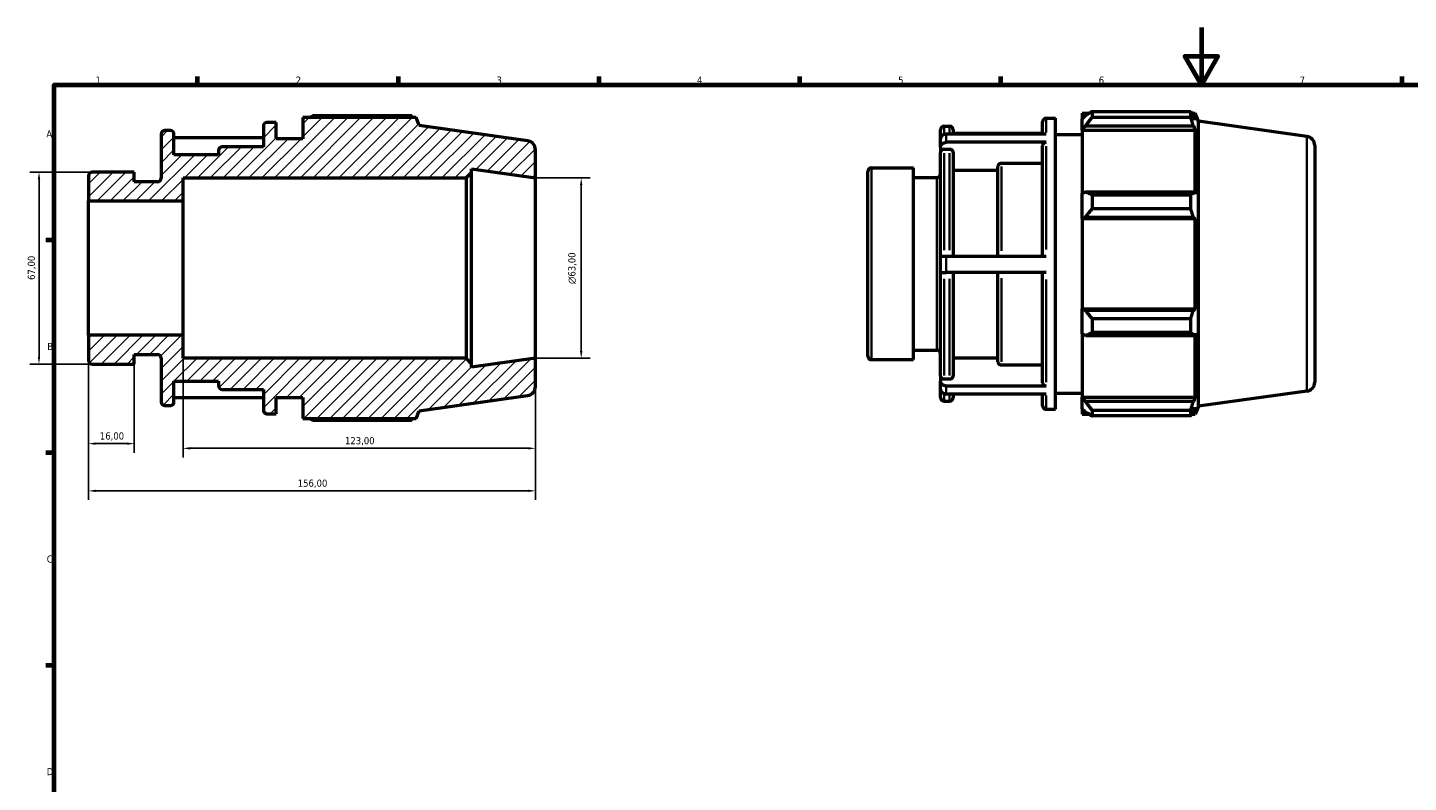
# Model space of a CAD drawing. Header units: millimetres. Extents: x 0 to 931, y 0 to 653.
# Tile 2 of 4: x 11 to 493, y 330 to 594. Entities that reach past the tile are written whole.
import ezdxf

# ---------------------------------------------------------------- set-up
doc = ezdxf.new("R2010")
doc.units = ezdxf.units.MM
for name, color, linetype, lineweight in [('Border (ISO)', 7, 'Continuous', 70), ('Dimension (ISO)', 7, 'Continuous', 25), ('Hatch (ISO)', 7, 'Continuous', 18), ('Visible (ISO)', 7, 'Continuous', 50), ('Visible Narrow (ISO)', 7, 'Continuous', 35)]:
    doc.layers.add(name, color=color, linetype=linetype, lineweight=lineweight)
doc.styles.add('Note Text (ISO)', font='tahoma.ttf')
doc.dimstyles.new('Default (ISO)', dxfattribs={"dimtxt": 2.5, "dimasz": 2.5, "dimexe": 3.175, "dimexo": 0, "dimgap": 0.762, "dimtad": 1, "dimrnd": 1e-08, "dimzin": 0, "dimtxsty": 'Note Text (ISO)', "dimcen": 0.09, "dimdle": 10, "dimclrd": 256, "dimclre": 256, "dimclrt": 256, "dimazin": 0, "dimtfac": 1.40208, "dimtmove": 0, "dimatfit": 3, "dimfxl": 1, "dimtolj": 1, "dimtzin": 0, "dimlwd": -1, "dimlwe": -1, "dimarcsym": 0})

# ---------------------------------------------------------------- blocks, each defined once
blk = doc.blocks.new('Borders Default Border')
at = {"layer": 'Border (ISO)'}
for p, q in [((70.08, 574), (70.08, 576.9)), ((140.17, 574), (140.17, 576.9)), ((210.25, 574), (210.25, 576.9)), ((280.33, 574), (280.33, 576.9)), ((350.42, 574), (350.42, 576.9)), ((490.58, 574), (490.58, 576.9)), ((20, 519.75), (17.1, 519.75)), ((20, 445.5), (17.1, 445.5)), ((20, 371.25), (17.1, 371.25))]:
    blk.add_line(p, q, dxfattribs=at)
at = {"layer": 'Border (ISO)', "flags": 128}
for points in [[(420.5, 594), (420.5, 574), (414.73, 584), (426.27, 584), (420.5, 574)], [(20, 20), (20, 574), (821, 574), (821, 20), (20, 20)]]:
    blk.add_lwpolyline(points, dxfattribs=at)
at = {"layer": 'Border (ISO)', "color": 232, "true_color": 0xca0064, "char_height": 2.5, "attachment_point": 7, "style": 'Note Text (ISO)'}
for s, insert in [('1', (34.48, 574.4)), ('2', (104.37, 574.4)), ('3', (174.43, 574.35)), ('4', (244.42, 574.4)), ('5', (314.64, 574.35)), ('6', (384.66, 574.35)), ('7', (454.77, 574.4)), ('A', (17.29, 555.62)), ('B', (17.59, 481.38)), ('C', (17.43, 407.08)), ('D', (17.43, 332.88))]:
    blk.add_mtext(s, dxfattribs=dict(at, insert=insert))
blk = doc.blocks.new('*D7')
at = {"layer": 'Defpoints', "color": 0, "transparency": 16777216}
for p in [(32, 486.55), (188, 478.5), (32, 432.19)]:
    blk.add_point(p, dxfattribs=at)
at = {"layer": 'Dimension (ISO)', "transparency": 16777216}
for p, q in [((32, 486.55), (32, 429.02)), ((188, 478.5), (188, 429.02)), ((185.5, 432.19), (34.5, 432.19))]:
    blk.add_line(p, q, dxfattribs=at)
for points in [[(34.5, 432.61), (34.5, 431.78), (32, 432.19)], [(185.5, 432.61), (185.5, 431.78), (188, 432.19)]]:
    blk.add_solid(points, dxfattribs=at)
at = {"layer": 'Dimension (ISO)', "color": 232, "true_color": 0xca0064, "transparency": 16777216, "insert": (105.05, 436.13), "char_height": 2.5, "attachment_point": 1, "style": 'Note Text (ISO)'}
blk.add_mtext('\\A1;156,00', dxfattribs=at)
blk = doc.blocks.new('*D8')
at = {"layer": 'Defpoints', "color": 0, "transparency": 16777216}
for p in [(188, 541.5), (188, 478.5), (204, 478.5)]:
    blk.add_point(p, dxfattribs=at)
at = {"layer": 'Dimension (ISO)', "transparency": 16777216}
for p, q in [((188, 541.5), (207.18, 541.5)), ((204, 539), (204, 481)), ((188, 478.5), (207.18, 478.5))]:
    blk.add_line(p, q, dxfattribs=at)
for points in [[(203.58, 539), (204.42, 539), (204, 541.5)], [(203.58, 481), (204.42, 481), (204, 478.5)]]:
    blk.add_solid(points, dxfattribs=at)
at = {"layer": 'Dimension (ISO)', "color": 232, "true_color": 0xca0064, "transparency": 16777216, "insert": (199.48, 504.44), "char_height": 2.5, "attachment_point": 1, "rotation": 90, "style": 'Note Text (ISO)'}
blk.add_mtext('\\A1;\\fAIGDT|b0|i0;\\H2.5000;\\ln\\fTahoma|b0|i0;\\H2.5000;63,00', dxfattribs=at)
blk = doc.blocks.new('*D9')
at = {"layer": 'Defpoints', "color": 0, "transparency": 16777216}
for p in [(33.26, 543.5), (14.73, 476.5), (33.26, 476.5)]:
    blk.add_point(p, dxfattribs=at)
at = {"layer": 'Dimension (ISO)', "transparency": 16777216}
for p, q in [((33.26, 543.5), (11.56, 543.5)), ((14.73, 541), (14.73, 479)), ((33.26, 476.5), (11.56, 476.5))]:
    blk.add_line(p, q, dxfattribs=at)
for points in [[(14.31, 541), (15.15, 541), (14.73, 543.5)], [(14.31, 479), (15.15, 479), (14.73, 476.5)]]:
    blk.add_solid(points, dxfattribs=at)
at = {"layer": 'Dimension (ISO)', "color": 232, "true_color": 0xca0064, "transparency": 16777216, "insert": (10.8, 505.87), "char_height": 2.5, "attachment_point": 1, "rotation": 90, "style": 'Note Text (ISO)'}
blk.add_mtext('\\A1;67,00', dxfattribs=at)
blk = doc.blocks.new('*D10')
at = {"layer": 'Defpoints', "color": 0, "transparency": 16777216}
for p in [(65, 486.55), (188, 478.5), (188, 447.05)]:
    blk.add_point(p, dxfattribs=at)
at = {"layer": 'Dimension (ISO)', "transparency": 16777216}
for p, q in [((65, 486.55), (65, 443.87)), ((188, 478.5), (188, 443.87)), ((67.5, 447.05), (185.5, 447.05))]:
    blk.add_line(p, q, dxfattribs=at)
for points in [[(67.5, 447.46), (67.5, 446.63), (65, 447.05)], [(185.5, 447.46), (185.5, 446.63), (188, 447.05)]]:
    blk.add_solid(points, dxfattribs=at)
at = {"layer": 'Dimension (ISO)', "color": 232, "true_color": 0xca0064, "transparency": 16777216, "insert": (121.55, 450.98), "char_height": 2.5, "attachment_point": 1, "style": 'Note Text (ISO)'}
blk.add_mtext('\\A1;123,00', dxfattribs=at)
blk = doc.blocks.new('*D11')
at = {"layer": 'Defpoints', "color": 0, "transparency": 16777216}
for p in [(32, 486.55), (48, 476.5), (32, 448.68)]:
    blk.add_point(p, dxfattribs=at)
at = {"layer": 'Dimension (ISO)', "transparency": 16777216}
for p, q in [((32, 486.55), (32, 445.51)), ((48, 476.5), (48, 445.51)), ((45.5, 448.68), (34.5, 448.68))]:
    blk.add_line(p, q, dxfattribs=at)
for points in [[(34.5, 449.1), (34.5, 448.27), (32, 448.68)], [(45.5, 449.1), (45.5, 448.27), (48, 448.68)]]:
    blk.add_solid(points, dxfattribs=at)
at = {"layer": 'Dimension (ISO)', "color": 232, "true_color": 0xca0064, "transparency": 16777216, "insert": (35.98, 452.62), "char_height": 2.5, "attachment_point": 1, "style": 'Note Text (ISO)'}
blk.add_mtext('\\A1;16,00', dxfattribs=at)

msp = doc.modelspace()

# ---------------------------------------------------------------- hatches: boundary and pattern name
at = {"layer": 'Hatch (ISO)'}
h = msp.add_hatch(dxfattribs=at)
h.set_pattern_fill('ANSI31', color=256, scale=25.4, style=0)
h.set_pattern_definition([(45, (0, 0), (-2.245064, 2.245064), [])])
edge = h.paths.add_edge_path()
edge.add_ellipse((184.85, 468.6383), major_axis=(0.4384, -3.1193), ratio=1, start_angle=0, end_angle=82)
edge.add_line((188, 468.6383), (188, 478.5))
edge.add_line((188, 478.5), (165.7143, 475.3679))
edge.add_line((165.7143, 475.3679), (165.7143, 476.61))
edge.add_line((165.7143, 476.61), (163.8243, 478.5))
edge.add_line((163.8243, 478.5), (65, 478.5))
edge.add_line((65, 478.5), (65, 486.55))
edge.add_line((65, 486.55), (32, 486.55))
edge.add_line((32, 486.55), (32, 477.76))
edge.add_ellipse((33.26, 477.76), major_axis=(-1.26, 0), ratio=1, start_angle=0, end_angle=90)
edge.add_line((33.26, 476.5), (48, 476.5))
edge.add_line((48, 476.5), (48, 479.85))
edge.add_line((48, 479.85), (56.1229, 479.85))
edge.add_ellipse((56.1229, 478.59), major_axis=(0, 1.26), ratio=1, start_angle=270, end_angle=360, ccw=False)
edge.add_line((57.3829, 478.59), (57.3829, 463.235))
edge.add_ellipse((58.6429, 463.235), major_axis=(-1.26, 0), ratio=1, start_angle=0, end_angle=90)
edge.add_line((58.6429, 461.975), (60.58, 461.975))
edge.add_ellipse((60.58, 463.235), major_axis=(0, -1.26), ratio=1, start_angle=0, end_angle=90)
edge.add_line((61.84, 463.235), (61.84, 470.45))
edge.add_line((61.84, 470.45), (77.44, 470.45))
edge.add_line((77.44, 470.45), (77.44, 468.885))
edge.add_ellipse((78.7, 468.885), major_axis=(-1.26, 0), ratio=1, start_angle=0, end_angle=90)
edge.add_line((78.7, 467.625), (93.04, 467.625))
edge.add_line((93.04, 467.625), (93.04, 460.41))
edge.add_ellipse((94.3, 460.41), major_axis=(-1.26, 0), ratio=1, start_angle=0, end_angle=90)
edge.add_line((94.3, 459.15), (97.4971, 459.15))
edge.add_line((97.4971, 459.15), (97.4971, 464.8))
edge.add_line((97.4971, 464.8), (106.88, 464.8))
edge.add_line((106.88, 464.8), (106.88, 457.455))
edge.add_line((106.88, 457.455), (146.3311, 457.455))
edge.add_line((146.3311, 457.455), (147.44, 460.1997))
edge.add_line((147.44, 460.1997), (185.2884, 465.5189))
edge = h.paths.add_edge_path()
edge.add_ellipse((184.85, 551.3617), major_axis=(3.15, 0), ratio=1, start_angle=0, end_angle=82)
edge.add_line((185.2884, 554.4811), (147.44, 559.8003))
edge.add_line((147.44, 559.8003), (146.3311, 562.545))
edge.add_line((146.3311, 562.545), (106.88, 562.545))
edge.add_line((106.88, 562.545), (106.88, 555.2))
edge.add_line((106.88, 555.2), (97.4971, 555.2))
edge.add_line((97.4971, 555.2), (97.4971, 560.85))
edge.add_line((97.4971, 560.85), (94.3, 560.85))
edge.add_ellipse((94.3, 559.59), major_axis=(0, 1.26), ratio=1, start_angle=0, end_angle=90)
edge.add_line((93.04, 559.59), (93.04, 552.375))
edge.add_line((93.04, 552.375), (78.7, 552.375))
edge.add_ellipse((78.7, 551.115), major_axis=(0, 1.26), ratio=1, start_angle=0, end_angle=90)
edge.add_line((77.44, 551.115), (77.44, 549.55))
edge.add_line((77.44, 549.55), (61.84, 549.55))
edge.add_line((61.84, 549.55), (61.84, 556.765))
edge.add_ellipse((60.58, 556.765), major_axis=(1.26, 0), ratio=1, start_angle=0, end_angle=90)
edge.add_line((60.58, 558.025), (58.6429, 558.025))
edge.add_ellipse((58.6429, 556.765), major_axis=(0, 1.26), ratio=1, start_angle=0, end_angle=90)
edge.add_line((57.3829, 556.765), (57.3829, 541.41))
edge.add_ellipse((56.1229, 541.41), major_axis=(1.26, 0), ratio=1, start_angle=270, end_angle=360, ccw=False)
edge.add_line((56.1229, 540.15), (48, 540.15))
edge.add_line((48, 540.15), (48, 543.5))
edge.add_line((48, 543.5), (33.26, 543.5))
edge.add_ellipse((33.26, 542.24), major_axis=(0, 1.26), ratio=1, start_angle=0, end_angle=90)
edge.add_line((32, 542.24), (32, 533.45))
edge.add_line((32, 533.45), (65, 533.45))
edge.add_line((65, 533.45), (65, 541.5))
edge.add_line((65, 541.5), (163.8243, 541.5))
edge.add_line((163.8243, 541.5), (165.7143, 543.39))
edge.add_line((165.7143, 543.39), (165.7143, 544.6321))
edge.add_line((165.7143, 544.6321), (188, 541.5))
edge.add_line((188, 541.5), (188, 551.3617))

# ---------------------------------------------------------------- linework, layer by layer
at = {"layer": 'Visible (ISO)'}
for p, q in [((378.9112, 564.0648), (378.9112, 562.1717)), ((378.9112, 564.0648), (381.3165, 564.0648)), ((382.3012, 564.6822), (382.3012, 562.6391)), ((382.3012, 564.6822), (416.7644, 564.6822)), ((416.7644, 562.6391), (416.7644, 564.6822)), ((417.1622, 564.0648), (418.3623, 564.0648)), ((419.4712, 561.3201), (418.3623, 564.0648)), ((418.3623, 561.6328), (418.3623, 564.0648)), ((93.04, 559.59), (93.04, 552.375)), ((97.4971, 560.85), (94.3, 560.85)), ((97.4971, 555.2), (97.4971, 560.85)), ((146.3311, 562.545), (106.88, 562.545)), ((106.88, 562.545), (106.88, 555.2)), ((144.7332, 563.1624), (110.27, 563.1624)), ((147.44, 559.8003), (146.3311, 562.545)), ((185.2884, 554.4811), (147.44, 559.8003)), ((330.6741, 559.5448), (332.6112, 559.5448)), ((365.0712, 556.7808), (365.0712, 561.1098)), ((366.3312, 562.3698), (369.5284, 562.3698)), ((369.5284, 460.6698), (369.5284, 562.3698)), ((380.0412, 563.2494), (378.9112, 562.1717)), ((378.9112, 558.6289), (378.9112, 562.1717)), ((378.9112, 558.6289), (380.0412, 559.6313)), ((380.0412, 559.6313), (417.6775, 559.6313)), ((416.7644, 562.6391), (382.3012, 562.6391)), ((418.3623, 561.6328), (417.6775, 563.2494)), ((417.6775, 559.6313), (418.3623, 558.1278)), ((419.4712, 461.7194), (419.4712, 561.3201)), ((457.3196, 556.0009), (419.4712, 561.3201)), ((57.3829, 556.765), (57.3829, 541.41)), ((60.58, 558.025), (58.6429, 558.025)), ((61.84, 549.55), (61.84, 556.765)), ((93.04, 555.5015), (61.84, 555.5015)), ((106.88, 555.2), (97.4971, 555.2)), ((329.4141, 555.0465), (329.4141, 558.2848)), ((329.4141, 552.1948), (329.4141, 555.0465)), ((366.3312, 556.7808), (331.4141, 556.7808)), ((333.8712, 558.2848), (333.8712, 556.7808)), ((365.0712, 557.0213), (333.8712, 557.0213)), ((369.5284, 556.7198), (378.9112, 556.7198)), ((378.9112, 558.1278), (378.9112, 558.6289)), ((378.9112, 558.1278), (378.9112, 536.0433)), ((378.9112, 558.1278), (418.3623, 558.1278)), ((418.3623, 535.7824), (418.3623, 558.1278)), ((77.44, 549.55), (61.84, 549.55)), ((77.44, 551.115), (77.44, 549.55)), ((93.04, 552.375), (78.7, 552.375)), ((188, 541.5), (188, 551.3617)), ((329.4141, 552.1948), (329.4141, 550.3854)), ((329.4141, 514.0787), (329.4141, 550.3854)), ((332.6112, 551.4789), (330.6741, 551.4789)), ((366.3312, 553.9302), (331.4141, 553.9302)), ((333.8712, 550.3854), (333.8712, 514.0787)), ((365.0712, 514.0787), (365.0712, 552.8369)), ((460.0312, 552.8815), (460.0312, 470.158)), ((305.2912, 545.0198), (320.0312, 545.0198)), ((320.0312, 478.0198), (320.0312, 545.0198)), ((349.4712, 514.0787), (349.4712, 545.4801)), ((365.0712, 546.5743), (350.7312, 546.5743)), ((32, 542.24), (32, 533.45)), ((48, 543.5), (33.26, 543.5)), ((48, 540.15), (48, 543.5)), ((56.1229, 540.15), (48, 540.15)), ((65, 533.45), (65, 541.5)), ((65, 541.5), (163.8243, 541.5)), ((163.8243, 541.5), (165.7143, 543.39)), ((163.8243, 541.5), (163.8243, 478.5)), ((165.7143, 543.39), (165.7143, 544.6321)), ((165.7143, 544.6321), (188, 541.5)), ((165.7143, 476.61), (165.7143, 543.39)), ((188, 478.5), (188, 541.5)), ((304.0312, 479.2798), (304.0312, 543.7598)), ((320.0312, 541.6698), (328.1541, 541.6698)), ((349.4712, 544.1208), (333.8712, 544.1208)), ((380.0412, 536.565), (378.9112, 536.0433)), ((378.9112, 527.4903), (378.9112, 536.0433)), ((417.6775, 536.565), (380.0412, 536.565)), ((382.3012, 535.5835), (382.3012, 530.651)), ((382.3012, 535.5835), (416.7644, 535.5835)), ((416.7644, 530.651), (416.7644, 535.5835)), ((418.3623, 535.7824), (417.6775, 536.565)), ((32, 533.45), (65, 533.45)), ((32, 486.55), (32, 533.45)), ((65, 486.55), (65, 533.45)), ((416.7644, 530.651), (382.3012, 530.651)), ((378.9112, 527.4903), (380.0412, 527.8301)), ((378.9112, 527.3204), (378.9112, 527.4903)), ((378.9112, 527.3204), (378.9112, 495.7192)), ((378.9112, 527.3204), (418.3623, 527.3204)), ((380.0412, 527.8301), (417.6775, 527.8301)), ((417.6775, 527.8301), (418.3623, 527.3204)), ((418.3623, 495.7192), (418.3623, 527.3204)), ((329.4141, 508.4287), (329.4141, 514.0787)), ((366.3312, 514.0787), (331.4141, 514.0787)), ((329.4141, 472.3602), (329.4141, 508.4287)), ((366.3312, 508.4287), (331.4141, 508.4287)), ((333.8712, 508.4287), (333.8712, 472.3602)), ((349.4712, 477.2616), (349.4712, 508.4287)), ((365.0712, 469.9103), (365.0712, 508.4287)), ((378.9112, 495.5493), (378.9112, 495.7192)), ((378.9112, 495.7192), (418.3623, 495.7192)), ((378.9112, 486.9963), (378.9112, 495.5493)), ((380.0412, 495.2095), (378.9112, 495.5493)), ((417.6775, 495.2095), (380.0412, 495.2095)), ((382.3012, 492.3885), (382.3012, 487.4561)), ((382.3012, 492.3885), (416.7644, 492.3885)), ((416.7644, 487.4561), (416.7644, 492.3885)), ((418.3623, 495.7192), (417.6775, 495.2095)), ((378.9112, 486.9963), (380.0412, 486.4745)), ((378.9112, 486.9963), (378.9112, 464.9118)), ((416.7644, 487.4561), (382.3012, 487.4561)), ((417.6775, 486.4745), (418.3623, 487.2572)), ((418.3623, 464.9118), (418.3623, 487.2572)), ((65, 486.55), (32, 486.55)), ((32, 486.55), (32, 477.76)), ((65, 478.5), (65, 486.55)), ((380.0412, 486.4745), (417.6775, 486.4745)), ((48, 476.5), (48, 479.85)), ((48, 479.85), (56.1229, 479.85)), ((57.3829, 478.59), (57.3829, 463.235)), ((163.8243, 478.5), (65, 478.5)), ((165.7143, 476.61), (163.8243, 478.5)), ((188, 478.5), (165.7143, 475.3679)), ((188, 468.6383), (188, 478.5)), ((305.2912, 478.0198), (320.0312, 478.0198)), ((320.0312, 481.3698), (328.1541, 481.3698)), ((333.8712, 478.6197), (349.4712, 478.6197)), ((33.26, 476.5), (48, 476.5)), ((165.7143, 475.3679), (165.7143, 476.61)), ((329.4141, 472.3602), (329.4141, 470.552)), ((350.7312, 476.1684), (365.0712, 476.1684)), ((61.84, 463.235), (61.84, 470.45)), ((61.84, 470.45), (77.44, 470.45)), ((77.44, 470.45), (77.44, 468.885)), ((78.7, 467.625), (93.04, 467.625)), ((93.04, 467.625), (93.04, 460.41)), ((329.4141, 467.7537), (329.4141, 470.552)), ((329.4141, 464.7548), (329.4141, 467.7537)), ((330.6741, 471.2675), (332.6112, 471.2675)), ((366.3312, 468.8177), (331.4141, 468.8177)), ((93.04, 464.7389), (61.84, 464.7389)), ((97.4971, 459.15), (97.4971, 464.8)), ((97.4971, 464.8), (106.88, 464.8)), ((106.88, 464.8), (106.88, 457.455)), ((147.44, 460.1997), (185.2884, 465.5189)), ((330.6741, 463.4948), (332.6112, 463.4948)), ((366.3312, 466.0183), (331.4141, 466.0183)), ((333.8712, 466.0183), (333.8712, 464.7548)), ((365.0712, 461.9298), (365.0712, 466.0183)), ((369.5284, 466.3198), (378.9112, 466.3198)), ((378.9112, 464.4106), (378.9112, 464.9118)), ((378.9112, 464.9118), (418.3623, 464.9118)), ((378.9112, 460.8679), (378.9112, 464.4106)), ((380.0412, 463.4083), (378.9112, 464.4106)), ((417.6775, 463.4083), (380.0412, 463.4083)), ((418.3623, 464.9118), (417.6775, 463.4083)), ((457.3196, 467.0387), (419.4712, 461.7194)), ((58.6429, 461.975), (60.58, 461.975)), ((94.3, 459.15), (97.4971, 459.15)), ((146.3311, 457.455), (147.44, 460.1997)), ((366.3312, 460.6698), (369.5284, 460.6698)), ((378.9112, 460.8679), (380.0412, 459.7902)), ((378.9112, 460.8679), (378.9112, 458.9748)), ((378.9112, 458.9748), (381.3165, 458.9748)), ((382.3012, 460.4004), (382.3012, 458.3573)), ((382.3012, 460.4004), (416.7644, 460.4004)), ((416.7644, 458.3573), (382.3012, 458.3573)), ((416.7644, 458.3573), (416.7644, 460.4004)), ((417.1622, 458.9748), (418.3623, 458.9748)), ((417.6775, 459.7902), (418.3623, 461.4067)), ((419.4712, 461.7194), (418.3623, 458.9748)), ((418.3623, 458.9748), (418.3623, 461.4067)), ((106.88, 457.455), (146.3311, 457.455)), ((110.27, 456.8376), (144.7332, 456.8376))]:
    msp.add_line(p, q, dxfattribs=at)
for centre, radius, start, end in [((94.3, 559.59), 1.26, 90, 180), ((330.6741, 558.2848), 1.26, 90, 180), ((332.6112, 558.2848), 1.26, 0, 90), ((366.3312, 561.1098), 1.26, 90, 180), ((58.6429, 556.765), 1.26, 90, 180), ((60.58, 556.765), 1.26, 0, 90), ((184.85, 551.3617), 3.15, 0, 82), ((456.8812, 552.8815), 3.15, 0, 82), ((78.7, 551.115), 1.26, 90, 180), ((305.2912, 543.7598), 1.26, 90, 180), ((33.26, 542.24), 1.26, 90, 180), ((56.1229, 541.41), 1.26, 270, 0), ((328.1541, 542.9298), 1.26, 270, 0), ((33.26, 477.76), 1.26, 180, 270), ((56.1229, 478.59), 1.26, 0, 90), ((305.2912, 479.2798), 1.26, 180, 270), ((328.1541, 480.1098), 1.26, 0, 90), ((78.7, 468.885), 1.26, 180, 270), ((184.85, 468.6383), 3.15, 278, 0), ((456.8812, 470.158), 3.15, 278, 0), ((58.6429, 463.235), 1.26, 180, 270), ((60.58, 463.235), 1.26, 270, 0), ((330.6741, 464.7548), 1.26, 180, 270), ((332.6112, 464.7548), 1.26, 270, 0), ((94.3, 460.41), 1.26, 180, 270), ((366.3312, 461.9298), 1.26, 180, 270)]:
    msp.add_arc(centre, radius, start, end, dxfattribs=at)
for points, weights in [([(382.3012, 564.6822), (381.126, 563.9512), (380.0412, 563.2494)], [1.01278922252, 1.00922424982, 1.00485086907]), ([(416.7644, 564.6822), (417.2392, 563.9512), (417.6775, 563.2494)], [1, 1.00132597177, 1.00183520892]), ([(109.2853, 562.545), (109.7693, 562.851), (110.27, 563.1624)], [1.00959828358, 1.0112674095, 1.01278922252]), ([(145.131, 562.545), (144.9354, 562.851), (144.7332, 563.1624)], [1.0009809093, 1.00056445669, 1]), ([(380.0412, 559.6313), (381.126, 561.1045), (382.3012, 562.6391)], [1.00485086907, 1.00922424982, 1.01278922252]), ([(417.6775, 559.6313), (417.2392, 561.1045), (416.7644, 562.6391)], [1.00183520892, 1.00132597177, 1]), ([(382.3012, 535.5835), (381.126, 536.0843), (380.0412, 536.565)], [1.01278922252, 1.00922424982, 1.00485086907]), ([(416.7644, 535.5835), (417.2392, 536.0843), (417.6775, 536.565)], [1, 1.00132597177, 1.00183520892]), ([(380.0412, 527.8301), (381.126, 529.2118), (382.3012, 530.651)], [1.00485086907, 1.00922424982, 1.01278922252]), ([(417.6775, 527.8301), (417.2392, 529.2118), (416.7644, 530.651)], [1.00183520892, 1.00132597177, 1]), ([(382.3012, 492.3885), (381.126, 493.8278), (380.0412, 495.2095)], [1.01278922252, 1.00922424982, 1.00485086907]), ([(416.7644, 492.3885), (417.2392, 493.8278), (417.6775, 495.2095)], [1, 1.00132597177, 1.00183520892]), ([(380.0412, 486.4745), (381.126, 486.9553), (382.3012, 487.4561)], [1.00485086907, 1.00922424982, 1.01278922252]), ([(417.6775, 486.4745), (417.2392, 486.9553), (416.7644, 487.4561)], [1.00183520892, 1.00132597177, 1]), ([(382.3012, 460.4004), (381.126, 461.9351), (380.0412, 463.4083)], [1.01278922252, 1.00922424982, 1.00485086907]), ([(416.7644, 460.4004), (417.2392, 461.9351), (417.6775, 463.4083)], [1, 1.00132597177, 1.00183520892]), ([(380.0412, 459.7902), (381.126, 459.0884), (382.3012, 458.3573)], [1.00485086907, 1.00922424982, 1.01278922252]), ([(417.6775, 459.7902), (417.2392, 459.0884), (416.7644, 458.3573)], [1.00183520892, 1.00132597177, 1]), ([(110.27, 456.8376), (109.7693, 457.149), (109.2853, 457.455)], [1.01278922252, 1.0112674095, 1.00959828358]), ([(144.7332, 456.8376), (144.9354, 457.149), (145.131, 457.455)], [1, 1.00056445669, 1.0009809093])]:
    msp.add_rational_spline(points, weights, degree=2, dxfattribs=at)
for points, knots in [([(331.4141, 556.7808), (331.1674, 556.7808), (330.877, 556.7308), (330.421, 556.5671), (330.1747, 556.4244), (329.8256, 556.1218), (329.661, 555.9083), (329.4719, 555.5127), (329.4141, 555.2606), (329.4141, 555.0465)], [1.185585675, 1.185585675, 1.185585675, 1.185585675, 1.259603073, 1.259603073, 1.333668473, 1.333668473, 1.407794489, 1.407794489, 1.481974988, 1.481974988, 1.481974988, 1.481974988]), ([(329.4141, 552.1948), (329.4141, 552.4091), (329.4719, 552.6614), (329.6611, 553.0572), (329.8257, 553.2709), (330.1749, 553.5737), (330.4211, 553.7164), (330.8771, 553.8801), (331.1674, 553.9302), (331.4141, 553.9302)], [0.889481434, 0.889481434, 0.889481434, 0.889481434, 0.963722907, 0.963722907, 1.037884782, 1.037884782, 1.11195813, 1.11195813, 1.18596139, 1.18596139, 1.18596139, 1.18596139]), ([(330.6741, 551.4789), (330.5187, 551.4789), (330.3358, 551.4473), (330.0486, 551.3442), (329.8934, 551.2543), (329.6734, 551.0635), (329.5697, 550.9288), (329.4505, 550.6794), (329.4141, 550.5204), (329.4141, 550.3854)], [0, 0, 0, 0, 0.046618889, 0.046618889, 0.093287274, 0.093287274, 0.140017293, 0.140017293, 0.186801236, 0.186801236, 0.186801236, 0.186801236]), ([(333.8712, 550.3854), (333.8712, 550.5204), (333.8348, 550.6794), (333.7156, 550.9288), (333.6119, 551.0635), (333.3919, 551.2543), (333.2367, 551.3442), (332.9495, 551.4473), (332.7666, 551.4789), (332.6112, 551.4789)], [-0.186801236, -0.186801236, -0.186801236, -0.186801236, -0.140017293, -0.140017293, -0.093287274, -0.093287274, -0.046618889, -0.046618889, 0, 0, 0, 0]), ([(366.3312, 553.9302), (366.1758, 553.9302), (365.9929, 553.8987), (365.7057, 553.7955), (365.5505, 553.7056), (365.3305, 553.5149), (365.2268, 553.3802), (365.1077, 553.1309), (365.0712, 552.9719), (365.0712, 552.8369)], [0, 0, 0, 0, 0.046622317, 0.046622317, 0.09328877, 0.09328877, 0.14001009, 0.14001009, 0.186779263, 0.186779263, 0.186779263, 0.186779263]), ([(350.7312, 546.5743), (350.5759, 546.5743), (350.393, 546.5428), (350.1058, 546.4396), (349.9507, 546.3496), (349.7306, 546.1588), (349.6269, 546.024), (349.5077, 545.7744), (349.4712, 545.6153), (349.4712, 545.4801)], [0, 0, 0, 0, 0.046609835, 0.046609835, 0.09328329, 0.09328329, 0.140036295, 0.140036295, 0.186859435, 0.186859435, 0.186859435, 0.186859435]), ([(331.4141, 514.0787), (331.1674, 514.0787), (330.877, 514.0787), (330.421, 514.0787), (330.1747, 514.0787), (329.8256, 514.0787), (329.661, 514.0787), (329.4719, 514.0787), (329.4141, 514.0787), (329.4141, 514.0787)], [1.185585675, 1.185585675, 1.185585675, 1.185585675, 1.259603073, 1.259603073, 1.333668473, 1.333668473, 1.407794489, 1.407794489, 1.481974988, 1.481974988, 1.481974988, 1.481974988]), ([(329.4141, 508.4287), (329.4141, 508.4287), (329.4719, 508.4287), (329.6611, 508.4287), (329.8257, 508.4287), (330.1749, 508.4287), (330.4211, 508.4287), (330.8771, 508.4287), (331.1674, 508.4287), (331.4141, 508.4287)], [0.889481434, 0.889481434, 0.889481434, 0.889481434, 0.963722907, 0.963722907, 1.037884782, 1.037884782, 1.11195813, 1.11195813, 1.18596139, 1.18596139, 1.18596139, 1.18596139]), ([(349.4712, 477.2616), (349.4712, 477.1266), (349.5077, 476.9677), (349.6268, 476.7184), (349.7305, 476.5837), (349.9505, 476.393), (350.1057, 476.3031), (350.3929, 476.1999), (350.5758, 476.1684), (350.7312, 476.1684)], [-0.186777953, -0.186777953, -0.186777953, -0.186777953, -0.140009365, -0.140009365, -0.093288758, -0.093288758, -0.046622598, -0.046622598, 0, 0, 0, 0]), ([(329.4141, 472.3602), (329.4141, 472.2253), (329.4505, 472.0665), (329.5696, 471.8172), (329.6733, 471.6827), (329.8933, 471.492), (330.0485, 471.4021), (330.3357, 471.299), (330.5186, 471.2675), (330.6741, 471.2675)], [-0.186738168, -0.186738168, -0.186738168, -0.186738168, -0.139996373, -0.139996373, -0.093291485, -0.093291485, -0.046628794, -0.046628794, 0, 0, 0, 0]), ([(332.6112, 471.2675), (332.7666, 471.2675), (332.9496, 471.299), (333.2368, 471.4021), (333.392, 471.492), (333.612, 471.6827), (333.7157, 471.8172), (333.8348, 472.0665), (333.8712, 472.2253), (333.8712, 472.3602)], [0, 0, 0, 0, 0.046628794, 0.046628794, 0.093291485, 0.093291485, 0.139996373, 0.139996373, 0.186738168, 0.186738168, 0.186738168, 0.186738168]), ([(331.4141, 468.8177), (331.1674, 468.8177), (330.877, 468.8677), (330.421, 469.0314), (330.1747, 469.174), (329.8256, 469.4767), (329.661, 469.6902), (329.4719, 470.0858), (329.4141, 470.3379), (329.4141, 470.552)], [1.185585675, 1.185585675, 1.185585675, 1.185585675, 1.259603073, 1.259603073, 1.333668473, 1.333668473, 1.407794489, 1.407794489, 1.481974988, 1.481974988, 1.481974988, 1.481974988]), ([(329.4141, 467.7537), (329.4141, 467.5394), (329.4719, 467.2871), (329.6611, 466.8913), (329.8257, 466.6776), (330.1749, 466.3748), (330.4211, 466.2321), (330.8771, 466.0684), (331.1674, 466.0183), (331.4141, 466.0183)], [0.889481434, 0.889481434, 0.889481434, 0.889481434, 0.963722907, 0.963722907, 1.037884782, 1.037884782, 1.11195813, 1.11195813, 1.18596139, 1.18596139, 1.18596139, 1.18596139]), ([(365.0712, 469.9103), (365.0712, 469.7754), (365.1077, 469.6166), (365.2268, 469.3674), (365.3305, 469.2328), (365.5504, 469.0422), (365.7056, 468.9523), (365.9928, 468.8492), (366.1758, 468.8177), (366.3312, 468.8177)], [-0.18672314, -0.18672314, -0.18672314, -0.18672314, -0.139991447, -0.139991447, -0.093292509, -0.093292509, -0.04663114, -0.04663114, 0, 0, 0, 0])]:
    msp.add_open_spline(points, degree=3, knots=knots, dxfattribs=at)
at = {"layer": 'Visible Narrow (ISO)'}
for p, q in [((330.6741, 559.5375), (330.6741, 556.9367)), ((332.6112, 557.048), (332.6112, 559.5378)), ((366.3312, 562.3555), (366.3312, 557.3165)), ((331.4141, 556.6513), (331.4141, 554.0855)), ((457.3196, 467.5863), (457.3196, 555.4532)), ((330.6741, 550.1981), (330.6741, 516.3039)), ((332.6112, 516.3039), (332.6112, 550.1981)), ((366.3312, 552.5712), (366.3312, 516.4519)), ((350.7312, 545.4504), (350.7312, 516.0079)), ((305.2912, 544.6073), (305.2912, 478.4322)), ((328.1541, 481.741), (328.1541, 541.2986)), ((331.4141, 513.7964), (331.4141, 508.7109)), ((330.6741, 506.2056), (330.6741, 472.5278)), ((332.6112, 472.5278), (332.6112, 506.2056)), ((350.7312, 506.5017), (350.7312, 477.2724)), ((366.3312, 506.0575), (366.3312, 470.1561)), ((331.4141, 468.6648), (331.4141, 466.1452)), ((330.6741, 465.8856), (330.6741, 463.5015)), ((332.6112, 463.5011), (332.6112, 465.7742)), ((366.3312, 465.5053), (366.3312, 460.6834))]:
    msp.add_line(p, q, dxfattribs=at)

# ---------------------------------------------------------------- block references
msp.add_blockref('Borders Default Border', (0, 0))

# ---------------------------------------------------------------- dimensions: what is measured, and where the dimension line sits
at = {"layer": 'Dimension (ISO)'}
for base, p1, p2, angle, picture, middle in [((14.7316, 476.5), (33.26, 543.5), (33.26, 476.5), 90, '*D9', (14.7316, 510)), ((32, 432.1941), (188, 478.5), (32, 486.55), 180, '*D7', (110, 432.1941)), ((32, 448.6848), (48, 476.5), (32, 486.55), 180, '*D11', (40, 448.6848)), ((188, 447.0458), (65, 486.55), (188, 478.5), 180, '*D10', (126.5, 447.0458))]:
    dim = msp.add_linear_dim(base=base, p1=p1, p2=p2, angle=angle, dimstyle='Default (ISO)', override={"dimdec": 2, "dimtp": 0, "dimtm": 0, "dimtdec": 2, "dimtofl": 0, "dimatfit": 1}, dxfattribs=at)
    dim.commit()
    dim.dimension.update_dxf_attribs({"geometry": picture, "text_midpoint": middle, "dimtype": 160})
dim = msp.add_linear_dim(base=(204, 478.5), p1=(188, 541.5), p2=(188, 478.5), angle=90, text='\\fAIGDT|b0|i0;\\H2.5000;\\ln\\fTahoma|b0|i0;\\H2.5000;<>', dimstyle='Default (ISO)', override={"dimdec": 2, "dimtp": 0, "dimtm": 0, "dimtdec": 2, "dimtofl": 0, "dimatfit": 1}, dxfattribs=at)
dim.commit()
dim.dimension.update_dxf_attribs({"geometry": '*D8', "text_midpoint": (204, 510), "dimtype": 160})

doc.saveas('drawing.dxf')
